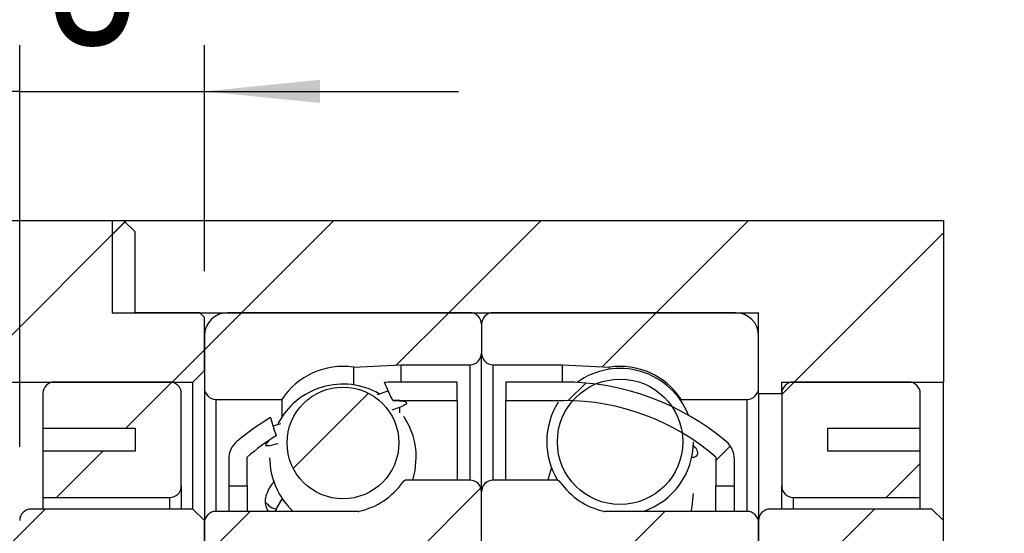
# Model space of a CAD drawing. Header units: millimetres. Extents: x 25 to 270, y 10 to 201.
# Tile 7 of 10: x 231 to 252, y 56 to 67. Entities that reach past the tile are written whole.
import ezdxf

# ---------------------------------------------------------------- set-up
doc = ezdxf.new("R2010")
doc.units = ezdxf.units.MM
doc.layers.add('FORMAT', color=7, linetype='Continuous')
doc.styles.add('SLDTEXTSTYLE0', font='TXT', dxfattribs={"width": 0.75})
doc.dimstyles.new('SLDDIMSTYLE3', dxfattribs={"dimtxt": 3.5, "dimasz": 2.5, "dimexe": 0, "dimexo": 0.0625, "dimgap": 0.875, "dimtad": 1, "dimlfac": 2, "dimrnd": 1e-09, "dimzin": 12, "dimdsep": 46, "dimtxsty": 'SLDTEXTSTYLE0', "dimsah": 1, "dimcen": 0.09, "dimadec": 0, "dimazin": 3, "dimtfac": 1, "dimtofl": 0, "dimtmove": 0, "dimatfit": 3, "dimfxl": 1, "dimfrac": 2, "dimtolj": 1, "dimtzin": 12, "dimarcsym": 0})
doc.dimstyles.new('SLDDIMSTYLE5', dxfattribs={"dimtxt": 3.5, "dimasz": 2.5, "dimexe": 0, "dimexo": 0.0625, "dimgap": 0.875, "dimtad": 1, "dimlfac": 2, "dimrnd": 1e-09, "dimzin": 12, "dimdsep": 46, "dimtxsty": 'SLDTEXTSTYLE0', "dimsah": 1, "dimcen": 0.09, "dimadec": 0, "dimazin": 3, "dimtfac": 1, "dimtmove": 0, "dimatfit": 0, "dimfxl": 1, "dimfrac": 2, "dimtolj": 1, "dimtzin": 12, "dimarcsym": 0})

# ---------------------------------------------------------------- blocks, each defined once
blk = doc.blocks.new('_D_14')
at = {"layer": 'FORMAT', "color": 7}
for p, q in [((231.074, 57.86), (231.074, 66.552)), ((235.074, 61.66), (235.074, 66.552)), ((231.074, 65.552), (225.574, 65.552)), ((231.074, 65.552), (235.074, 65.552)), ((235.074, 65.552), (240.574, 65.552))]:
    blk.add_line(p, q, dxfattribs=at)
for points in [[(231.074, 65.552), (228.574, 65.802), (228.574, 65.302)], [(235.074, 65.552), (237.574, 65.302), (237.574, 65.802)]]:
    blk.add_solid(points, dxfattribs=at)
at = {"layer": 'FORMAT', "color": 7, "insert": (231.671, 70.064), "char_height": 3.5, "attachment_point": 1, "style": 'SLDTEXTSTYLE0'}
blk.add_mtext('8', dxfattribs=at)
blk = doc.blocks.new('_D_18')
at = {"layer": 'FORMAT', "color": 7}
for p, q in [((257.864, 55.26), (257.864, 66.478)), ((251.824, 55.26), (258.864, 55.26)), ((257.864, 55.26), (257.864, 45.26)), ((251.824, 45.26), (258.864, 45.26))]:
    blk.add_line(p, q, dxfattribs=at)
for points in [[(257.864, 55.26), (257.614, 52.76), (258.114, 52.76)], [(257.864, 45.26), (258.114, 47.76), (257.614, 47.76)]]:
    blk.add_solid(points, dxfattribs=at)
at = {"layer": 'FORMAT', "color": 7, "char_height": 3.5, "attachment_point": 1, "rotation": 90, "style": 'SLDTEXTSTYLE0'}
for s, insert in [('20', (253.299, 61.305)), ('%%c', (253.352, 56.027))]:
    blk.add_mtext(s, dxfattribs=dict(at, insert=insert))

msp = doc.modelspace()

# ---------------------------------------------------------------- hatches: boundary and pattern name
at = {"layer": 'FORMAT', "linetype": 'Continuous', "lineweight": 18}
h = msp.add_hatch(dxfattribs=at)
h.set_pattern_fill('ANSI31', color=256, style=0)
h.paths.add_polyline_path([(230.22432356, 62.75974621), (229.97432356, 62.50974621), (229.97432356, 59.50974621), (230.22432356, 59.25974621), (234.82432356, 59.25974621), (235.07432356, 59.50974621), (235.07432356, 60.65974621), (234.97432356, 60.75974621), (233.57432356, 60.75974621), (233.57432356, 62.50974621), (233.32432356, 62.75974621)], flags=0)
h = msp.add_hatch(dxfattribs=at)
h.set_pattern_fill('ANSI31', color=256, style=0)
h.paths.add_polyline_path([(251.07432356, 62.75974621), (233.07432356, 62.75974621), (233.07432356, 60.75974621), (247.07432356, 60.75974621), (247.07432356, 59.00974621), (247.57432356, 59.00974621), (247.57432356, 59.25974621), (251.07432356, 59.25974621)], flags=0)
h = msp.add_hatch(dxfattribs=at)
h.set_pattern_fill('ANSI31', color=256, style=0)
edge = h.paths.add_edge_path(flags=0)
edge.add_line((241.07432356, 59.88474621), (241.07432356, 60.50974621))
edge.add_arc((240.82432356, 60.50974621), 0.25, 0, 90)
edge.add_line((240.82432356, 60.75974621), (235.57432356, 60.75974621))
edge.add_arc((235.57432356, 60.25974621), 0.5, 90, 180)
edge.add_line((235.07432356, 60.25974621), (235.07432356, 59.13474621))
edge.add_arc((235.32432356, 59.13474621), 0.25, 180, 270)
edge.add_line((235.32432356, 58.88474621), (236.74973636, 58.88474621))
edge.add_arc((238.07432356, 58.00974621), 1.5875, 81.816129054, 146.551920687, ccw=False)
edge.add_line((238.30030467, 59.58107966), (239.32432356, 59.63474621))
edge.add_line((239.32432356, 59.63474621), (240.82432356, 59.63474621))
edge.add_arc((240.82432356, 59.88474621), 0.25, 270, 360)
h = msp.add_hatch(dxfattribs=at)
h.set_pattern_fill('ANSI31', color=256, style=0)
edge = h.paths.add_edge_path(flags=0)
edge.add_line((246.57432356, 60.75974621), (241.32432356, 60.75974621))
edge.add_arc((241.32432356, 60.50974621), 0.25, 90, 180)
edge.add_line((241.07432356, 60.50974621), (241.07432356, 59.88474621))
edge.add_arc((241.32432356, 59.88474621), 0.25, 180, 270)
edge.add_line((241.32432356, 59.63474621), (242.82432356, 59.63474621))
edge.add_line((242.82432356, 59.63474621), (243.84834246, 59.58107966))
edge.add_arc((244.07432356, 58.00974621), 1.5875, 33.448079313, 98.183870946, ccw=False)
edge.add_line((245.39891076, 58.88474621), (246.82432356, 58.88474621))
edge.add_arc((246.82432356, 59.13474621), 0.25, 270, 360)
edge.add_line((247.07432356, 59.13474621), (247.07432356, 60.25974621))
edge.add_arc((246.57432356, 60.25974621), 0.5, 0, 90)
h = msp.add_hatch(dxfattribs=at)
h.set_pattern_fill('ANSI31', color=256, style=0)
edge = h.paths.add_edge_path(flags=0)
edge.add_arc((244.07432356, 57.96602652), 1.35809148, 0, 360)
h = msp.add_hatch(dxfattribs=at)
h.set_pattern_fill('ANSI31', color=256, style=0)
edge = h.paths.add_edge_path(flags=0)
edge.add_line((231.57432356, 58.25974621), (233.57432356, 58.25974621))
edge.add_line((233.57432356, 58.25974621), (233.57432356, 57.75974621))
edge.add_line((233.57432356, 57.75974621), (231.57432356, 57.75974621))
edge.add_line((231.57432356, 57.75974621), (231.57432356, 56.75974621))
edge.add_line((231.57432356, 56.75974621), (234.32432356, 56.75974621))
edge.add_arc((234.32432356, 57.00974621), 0.25, 270, 360)
edge.add_line((234.57432356, 57.00974621), (234.57432356, 59.00974621))
edge.add_arc((234.32432356, 59.00974621), 0.25, 0, 90)
edge.add_line((234.32432356, 59.25974621), (231.82432356, 59.25974621))
edge.add_arc((231.82432356, 59.00974621), 0.25, 90, 180)
edge.add_line((231.57432356, 59.00974621), (231.57432356, 58.25974621))
h = msp.add_hatch(dxfattribs=at)
h.set_pattern_fill('ANSI31', color=256, style=0)
edge = h.paths.add_edge_path(flags=0)
edge.add_arc((238.07432356, 57.94127366), 1.20976038, 0, 360)
h = msp.add_hatch(dxfattribs=at)
h.set_pattern_fill('ANSI31', color=256, style=0)
edge = h.paths.add_edge_path(flags=0)
edge.add_arc((239.29932356, 53.80234825), 5.05739796, 90, 91.675552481, ccw=False)
edge.add_line((239.29932356, 58.85974621), (240.54932356, 58.85974621))
edge.add_line((240.54932356, 58.85974621), (240.54932356, 59.25974621))
edge.add_line((240.54932356, 59.25974621), (239.29932356, 59.25974621))
edge.add_arc((239.29932356, 53.80234825), 5.45739796, 90, 93.442781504)
edge.add_ellipse((240.97192983, 50.25974621), major_axis=(-5.51160755, 14.65456642), ratio=0.10155357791, start_angle=351.34371723, end_angle=351.932751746, ccw=False)
h = msp.add_hatch(dxfattribs=at)
h.set_pattern_fill('ANSI31', color=256, style=0)
edge = h.paths.add_edge_path(flags=0)
edge.add_line((241.59932356, 59.25974621), (241.59932356, 58.85974621))
edge.add_line((241.59932356, 58.85974621), (242.84932356, 58.85974621))
edge.add_arc((242.84932356, 53.80234825), 5.05739796, 49.268927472, 90, ccw=False)
edge.add_line((246.14932356, 57.63474621), (246.14932356, 57.00974621))
edge.add_line((246.14932356, 57.00974621), (246.54932356, 57.00974621))
edge.add_line((246.54932356, 57.00974621), (246.54932356, 57.58861218))
edge.add_arc((246.04932356, 57.58861218), 0.5, 0, 49.796831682)
edge.add_arc((242.84932356, 53.80234825), 5.45739796, 49.796831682, 90)
edge.add_line((242.84932356, 59.25974621), (241.59932356, 59.25974621))
h = msp.add_hatch(dxfattribs=at)
h.set_pattern_fill('ANSI31', color=256, style=0)
edge = h.paths.add_edge_path(flags=0)
edge.add_line((250.57432356, 57.75974621), (248.57432356, 57.75974621))
edge.add_line((248.57432356, 57.75974621), (248.57432356, 58.25974621))
edge.add_line((248.57432356, 58.25974621), (250.57432356, 58.25974621))
edge.add_line((250.57432356, 58.25974621), (250.57432356, 59.00974621))
edge.add_arc((250.32432356, 59.00974621), 0.25, 360, 450)
edge.add_line((250.32432356, 59.25974621), (247.82432356, 59.25974621))
edge.add_arc((247.82432356, 59.00974621), 0.25, 90, 180)
edge.add_line((247.57432356, 59.00974621), (247.57432356, 57.00974621))
edge.add_arc((247.82432356, 57.00974621), 0.25, 180, 270)
edge.add_line((247.82432356, 56.75974621), (250.57432356, 56.75974621))
edge.add_line((250.57432356, 56.75974621), (250.57432356, 57.75974621))
h = msp.add_hatch(dxfattribs=at)
h.set_pattern_fill('ANSI31', color=256, style=0)
h.paths.add_polyline_path([(230.47432356, 55.00974621), (231.07432356, 55.60974621), (231.07432356, 56.85974621), (230.92432356, 57.00974621), (230.57432356, 57.00974621), (230.57432356, 58.75974621), (230.32432356, 59.00974621), (228.54462793, 59.00974621), (228.42432356, 58.87318952), (228.42432356, 55.00974621)], flags=0)
h = msp.add_hatch(dxfattribs=at)
h.set_pattern_fill('ANSI31', color=256, style=0)
edge = h.paths.add_edge_path(flags=0)
edge.add_ellipse((240.97192983, 50.25974621), major_axis=(-5.51160755, 14.65456642), ratio=0.10155357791, start_angle=7.861481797, end_angle=8.411245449, ccw=False)
edge.add_arc((239.29932356, 53.80234825), 5.45739796, 120.768643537, 130.203168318)
edge.add_arc((236.09932356, 57.58861218), 0.5, 130.203168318, 180)
edge.add_line((235.59932356, 57.58861218), (235.59932356, 57.00974621))
edge.add_line((235.59932356, 57.00974621), (235.99932356, 57.00974621))
edge.add_line((235.99932356, 57.00974621), (235.99932356, 57.63474621))
edge.add_arc((239.29932356, 53.80234825), 5.05739796, 121.925644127, 130.731072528, ccw=False)
h = msp.add_hatch(dxfattribs=at)
h.set_pattern_fill('ANSI31', color=256, style=0)
edge = h.paths.add_edge_path(flags=0)
edge.add_line((235.07432356, 56.20974621), (235.07432356, 55.50974621))
edge.add_arc((235.32432356, 55.50974621), 0.25, 180, 270)
edge.add_line((235.32432356, 55.25974621), (240.57432356, 55.25974621))
edge.add_arc((240.57432356, 55.75974621), 0.5, 270, 360)
edge.add_line((241.07432356, 55.75974621), (241.07432356, 56.88474621))
edge.add_arc((240.82432356, 56.88474621), 0.25, 0, 90)
edge.add_line((240.82432356, 57.13474621), (239.45165114, 57.13474621))
edge.add_arc((239.45165114, 57.03474621), 0.1, 90, 144.705605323)
edge.add_arc((238.07432356, 58.00974621), 1.5875, 282.89262666, 324.705605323, ccw=False)
edge.add_arc((238.40622152, 56.55974621), 0.1, 270, 282.89262666, ccw=False)
edge.add_line((238.40622152, 56.45974621), (235.32432356, 56.45974621))
edge.add_arc((235.32432356, 56.20974621), 0.25, 90, 180)
h = msp.add_hatch(dxfattribs=at)
h.set_pattern_fill('ANSI31', color=256, style=0)
edge = h.paths.add_edge_path(flags=0)
edge.add_line((241.57432356, 55.25974621), (246.82432356, 55.25974621))
edge.add_arc((246.82432356, 55.50974621), 0.25, 270, 360)
edge.add_line((247.07432356, 55.50974621), (247.07432356, 56.20974621))
edge.add_arc((246.82432356, 56.20974621), 0.25, 0, 90)
edge.add_line((246.82432356, 56.45974621), (243.74242561, 56.45974621))
edge.add_arc((243.74242561, 56.55974621), 0.1, 257.10737334, 270, ccw=False)
edge.add_arc((244.07432356, 58.00974621), 1.5875, 215.294394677, 257.10737334, ccw=False)
edge.add_arc((242.69699599, 57.03474621), 0.1, 35.294394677, 90)
edge.add_line((242.69699599, 57.13474621), (241.32432356, 57.13474621))
edge.add_arc((241.32432356, 56.88474621), 0.25, 90, 180)
edge.add_line((241.07432356, 56.88474621), (241.07432356, 55.75974621))
edge.add_arc((241.57432356, 55.75974621), 0.5, 180, 270)
h = msp.add_hatch(dxfattribs=at)
h.set_pattern_fill('ANSI31', color=256, style=0)
edge = h.paths.add_edge_path(flags=0)
edge.add_line((234.82432356, 55.25974621), (235.07432356, 55.50974621))
edge.add_line((235.07432356, 55.50974621), (235.07432356, 56.25974621))
edge.add_line((235.07432356, 56.25974621), (234.82432356, 56.50974621))
edge.add_line((234.82432356, 56.50974621), (231.32432356, 56.50974621))
edge.add_arc((231.32432356, 56.25974621), 0.25, 90, 180)
edge.add_line((231.07432356, 56.25974621), (231.07432356, 55.50974621))
edge.add_arc((231.32432356, 55.50974621), 0.25, 180, 270)
edge.add_line((231.32432356, 55.25974621), (234.82432356, 55.25974621))
h = msp.add_hatch(dxfattribs=at)
h.set_pattern_fill('ANSI31', color=256, style=0)
edge = h.paths.add_edge_path(flags=0)
edge.add_line((250.82432356, 55.25974621), (251.07432356, 55.50974621))
edge.add_line((251.07432356, 55.50974621), (251.07432356, 56.25974621))
edge.add_line((251.07432356, 56.25974621), (250.82432356, 56.50974621))
edge.add_line((250.82432356, 56.50974621), (247.32432356, 56.50974621))
edge.add_arc((247.32432356, 56.25974621), 0.25, 90, 180)
edge.add_line((247.07432356, 56.25974621), (247.07432356, 55.50974621))
edge.add_arc((247.32432356, 55.50974621), 0.25, 180, 270)
edge.add_line((247.32432356, 55.25974621), (250.82432356, 55.25974621))

# ---------------------------------------------------------------- linework, layer by layer
at = {"color": 7, "linetype": 'Continuous', "lineweight": 25}
for p, q in [((230.22432315, 62.7597464), (233.32432347, 62.7597464)), ((233.0743239, 62.7597464), (233.0743239, 60.75974607)), ((233.0743239, 62.7597464), (251.07432359, 62.7597464)), ((233.32432347, 62.7597464), (233.57432398, 62.50974589)), ((251.07432359, 62.7597464), (251.07432359, 59.25974583)), ((233.57432398, 60.75974607), (233.57432398, 62.50974589)), ((233.0743239, 60.75974607), (247.07432352, 60.75974607)), ((234.97432347, 60.75974607), (233.57432398, 60.75974607)), ((234.97432347, 60.75974607), (235.0743233, 60.65974624)), ((235.0743233, 59.50974633), (235.0743233, 60.65974624)), ((240.82432377, 60.75974607), (235.57432338, 60.75974607)), ((246.57432355, 60.75974607), (241.32432339, 60.75974607)), ((247.07432352, 59.00974625), (247.07432352, 60.75974607)), ((241.07432335, 60.5097465), (241.07432335, 59.88474616)), ((235.0743233, 60.25974599), (235.0743233, 59.1347465)), ((247.07432352, 59.1347465), (247.07432352, 60.25974599)), ((241.07432335, 56.88474614), (241.07432335, 59.88474616)), ((235.0743233, 59.50974633), (234.82432372, 59.25974583)), ((238.30030455, 59.58108005), (239.32432353, 59.63474659)), ((238.30030455, 59.58108005), (238.30030455, 59.19789763)), ((239.32432353, 59.63474659), (240.82432377, 59.63474659)), ((239.32432353, 59.63474659), (239.32432353, 59.26404574)), ((241.32432339, 59.63474659), (242.82432364, 59.63474659)), ((242.82432364, 59.63474659), (243.84834261, 59.58108005)), ((242.82432364, 59.25974583), (242.82432364, 59.63474659)), ((243.84834261, 59.53736005), (243.84834261, 59.58108005)), ((230.22432315, 59.25974583), (234.82432372, 59.25974583)), ((234.32432364, 59.25974583), (231.82432416, 59.25974583)), ((234.82432372, 56.50974631), (234.82432372, 59.25974583)), ((235.0743233, 59.1347465), (235.0743233, 56.25974627)), ((238.8214112, 58.98973213), (239.05407607, 59.06998326)), ((240.54932377, 59.25974583), (239.2993231, 59.25974583)), ((240.54932377, 58.85974651), (240.54932377, 59.25974583)), ((242.84932359, 59.25974583), (241.59932339, 59.25974583)), ((241.59932339, 59.25974583), (241.59932339, 58.85974651)), ((247.57432354, 59.25974583), (251.07432359, 59.25974583)), ((247.57432354, 59.00974625), (247.57432354, 59.25974583)), ((250.32432347, 59.25974583), (247.82432355, 59.25974583)), ((251.07432359, 56.25974627), (251.07432359, 59.25974583)), ((231.57432365, 59.00974625), (231.57432365, 58.25974659)), ((234.57432321, 57.00974639), (234.57432321, 59.00974625)), ((235.3243238, 58.884746), (236.74973629, 58.884746)), ((236.74973629, 58.884746), (236.74973629, 58.5015645)), ((239.2993231, 58.85974651), (240.54932377, 58.85974651)), ((239.2993231, 58.85974651), (239.2993231, 58.85611342)), ((240.54932377, 58.85974651), (240.54932377, 57.13474618)), ((241.59932339, 58.85974651), (242.84932359, 58.85974651)), ((241.59932339, 57.13474618), (241.59932339, 58.85974651)), ((245.39891088, 58.884746), (246.82432359, 58.884746)), ((245.39891088, 58.84102692), (245.39891088, 58.884746)), ((247.07432352, 59.00974625), (247.57432354, 59.00974625)), ((247.07432352, 59.00974625), (247.07432352, 56.25974627)), ((247.57432354, 59.00974625), (247.57432354, 57.00974639)), ((250.57432351, 58.25974659), (250.57432351, 59.00974625)), ((239.2993231, 58.70789436), (239.13239471, 58.65221897)), ((231.57432365, 58.25974659), (233.57432398, 58.25974659)), ((231.57432365, 58.25974659), (231.57432365, 57.75974605)), ((233.57432398, 58.25974659), (233.57432398, 57.75974605)), ((236.56058188, 58.31204967), (236.72609559, 58.3594009)), ((248.57432359, 58.25974659), (250.57432351, 58.25974659)), ((248.57432359, 57.75974605), (248.57432359, 58.25974659)), ((250.57432351, 57.75974605), (250.57432351, 58.25974659)), ((231.57432365, 57.75974605), (231.57432365, 56.75974635)), ((233.57432398, 57.75974605), (231.57432365, 57.75974605)), ((235.5993238, 57.58861226), (235.5993238, 57.00974639)), ((235.99932312, 57.00974639), (235.99932312, 57.63474626)), ((246.14932357, 57.63474626), (246.14932357, 57.00974639)), ((246.54932359, 57.00974639), (246.54932359, 57.58861226)), ((250.57432351, 57.75974605), (248.57432359, 57.75974605)), ((250.57432351, 56.75974635), (250.57432351, 57.75974605)), ((234.57432321, 57.00974639), (234.57432321, 56.50974631)), ((235.5993238, 57.00974639), (235.99932312, 57.00974639)), ((235.5993238, 57.00974639), (235.5993238, 56.45974639)), ((235.99932312, 57.00974639), (235.99932312, 56.45974639)), ((240.82432377, 57.13474618), (239.45165116, 57.13474618)), ((242.69699601, 57.13474618), (241.32432339, 57.13474618)), ((246.14932357, 57.00974639), (246.54932359, 57.00974639)), ((246.14932357, 56.45974639), (246.14932357, 57.00974639)), ((246.54932359, 56.45974639), (246.54932359, 57.00974639)), ((247.57432354, 56.50974631), (247.57432354, 57.00974639)), ((231.57432365, 56.75974635), (234.32432364, 56.75974635)), ((231.57432365, 56.75974635), (231.57432365, 56.50974631)), ((236.74973629, 56.75156468), (236.74973629, 56.72776659)), ((241.07432335, 55.75974618), (241.07432335, 56.88474614)), ((247.82432355, 56.75974635), (250.57432351, 56.75974635)), ((250.57432351, 56.50974631), (250.57432351, 56.75974635)), ((234.82432372, 56.50974631), (231.32432315, 56.50974631)), ((234.82432372, 56.50974631), (235.0743233, 56.25974627)), ((250.82432355, 56.50974631), (247.32432356, 56.50974631)), ((250.82432355, 56.50974631), (251.07432359, 56.25974627)), ((238.40622108, 56.45974639), (235.3243238, 56.45974639)), ((246.82432359, 56.45974639), (243.74242562, 56.45974639)), ((245.60923774, 56.48071652), (245.62298057, 56.45974639)), ((235.0743233, 55.50974614), (235.0743233, 56.25974627)), ((235.0743233, 56.20974635), (235.0743233, 55.50974614)), ((247.07432352, 56.25974627), (247.07432352, 55.50974614)), ((247.07432352, 55.50974614), (247.07432352, 56.20974635)), ((251.07432359, 55.50974614), (251.07432359, 56.25974627))]:
    msp.add_line(p, q, dxfattribs=at)
at = {"color": 8, "linetype": 'Continuous', "lineweight": 25}
for p, q in [((240.82432377, 59.63474659), (240.82432377, 57.13474618)), ((241.32432339, 57.13474618), (241.32432339, 59.63474659)), ((235.3243238, 58.884746), (235.3243238, 56.45974639)), ((242.84932359, 58.85303819), (242.84932359, 58.85974651)), ((246.82432359, 56.45974639), (246.82432359, 58.884746)), ((239.2993231, 58.70789436), (239.2993231, 58.59451422)), ((234.32432364, 56.50974631), (234.32432364, 56.75974635)), ((247.82432355, 56.75974635), (247.82432355, 56.50974631))]:
    msp.add_line(p, q, dxfattribs=at)
at = {"color": 7, "linetype": 'Continuous', "lineweight": 25, "flags": 128}
for points in [[(239.58371735, 57.13474618), (239.63631193, 57.34310539), (239.66182365, 57.62656459)], [(242.58884338, 57.40611169), (242.54403233, 57.2685302), (242.51326748, 57.13474618)], [(236.75767395, 56.73966564), (236.64403583, 56.54155703), (236.6074451, 56.45974639)], [(245.61843571, 56.47758588), (245.63631175, 56.56273763), (245.66182347, 56.84619683)]]:
    msp.add_lwpolyline(points, dxfattribs=at)
at = {"color": 7, "linetype": 'Continuous', "lineweight": 25}
for centre, radius in [((244.07432356, 57.96602652), 1.35809148), ((238.07432356, 57.94127366), 1.20976038)]:
    msp.add_circle(centre, radius, dxfattribs=at)
for centre, radius, start, end in [((235.57432356, 60.25974621), 0.5, 90, 180), ((240.82432356, 60.50974621), 0.25, 0, 90), ((241.32432356, 60.50974621), 0.25, 90, 180), ((246.57432356, 60.25974621), 0.5, 0, 90), ((240.82432356, 59.88474621), 0.25, 270, 0), ((241.32432356, 59.88474621), 0.25, 180, 270), ((238.07432356, 58.00974621), 1.5875, 81.816129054, 146.551920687), ((244.07432356, 57.96602652), 1.5875, 21.302277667, 125.908794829), ((244.07432356, 58.00974621), 1.5875, 33.448079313, 98.183870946), ((231.82432356, 59.00974621), 0.25, 90, 180), ((234.32432356, 59.00974621), 0.25, 0, 90), ((235.32432356, 59.13474621), 0.25, 180, 270), ((238.07432356, 57.62656457), 1.5875, 60.355319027, 152.490466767), ((239.29932356, 53.80234825), 5.45739796, 90, 93.442781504), ((242.84932356, 53.80234825), 5.45739796, 49.796831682, 90), ((246.82432356, 59.13474621), 0.25, 270, 0), ((247.82432356, 59.00974621), 0.25, 90, 180), ((250.32432356, 59.00974621), 0.25, 360, 90), ((239.29932356, 53.80234825), 5.05739796, 90, 91.675552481), ((242.84932356, 53.80234825), 5.05739796, 49.268927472, 90), ((244.07432356, 57.96602652), 1.5875, 147.440968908, 211.73666056), ((239.29932356, 53.80234825), 5.45739796, 120.768643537, 130.203168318), ((238.07432356, 57.62656457), 1.5875, 0, 34.079481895), ((239.29932356, 53.80234825), 5.05739796, 121.925644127, 130.731072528), ((236.09932356, 57.58861218), 0.5, 130.203168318, 180), ((244.07432356, 57.96602652), 1.5875, 288.406900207, 0), ((246.04932356, 57.58861218), 0.5, 0, 49.796831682), ((238.07432356, 57.62656457), 1.5875, 180.158215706, 227.307527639), ((234.32432356, 57.00974621), 0.25, 270, 0), ((238.07432356, 58.00974621), 1.5875, 282.89262666, 324.705605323), ((239.45165114, 57.03474621), 0.1, 90, 144.705605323), ((240.82432356, 56.88474621), 0.25, 0, 90), ((241.32432356, 56.88474621), 0.25, 90, 180), ((242.69699599, 57.03474621), 0.1, 35.294394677, 90), ((244.07432356, 58.00974621), 1.5875, 215.294394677, 257.10737334), ((247.82432356, 57.00974621), 0.25, 180, 270), ((231.32432356, 56.25974621), 0.25, 90, 180), ((247.32432356, 56.25974621), 0.25, 90, 180), ((235.32432356, 56.20974621), 0.25, 90, 180), ((238.40622152, 56.55974621), 0.1, 270, 282.89262666), ((243.74242561, 56.55974621), 0.1, 257.10737334, 270), ((246.82432356, 56.20974621), 0.25, 0, 90)]:
    msp.add_arc(centre, radius, start, end, dxfattribs=at)
for start_param, end_param in [(5.3006633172, 5.3340954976), (0.9366472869, 0.9689934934)]:
    msp.add_ellipse((240.97192983, 50.25974621), major_axis=(-5.51160755, 14.65456642), ratio=0.1015535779, start_param=start_param, end_param=end_param, dxfattribs=at)
msp.add_open_spline([(239.15144657, 58.85758381), (239.2077172, 58.85922985), (239.25715852, 58.8586824), (239.29932356, 58.85611342)], degree=3, dxfattribs=at)
for points, knots in [([(239.29932356, 58.85611342), (239.34984154, 58.85303553), (239.38911019, 58.84772908), (239.44107643, 58.83207313), (239.45416794, 58.8215981), (239.45387046, 58.79606661), (239.44088997, 58.78102369), (239.38862732, 58.74663848), (239.34977497, 58.72768146), (239.29932356, 58.70789394)], [0, 0, 0, 0, 0.25, 0.25, 0.5, 0.5, 0.75, 0.75, 1, 1, 1, 1]), ([(236.67137015, 57.92454218), (236.60068929, 57.9068669), (236.44243279, 57.86729145), (236.36984676, 57.88396088), (236.43735037, 57.94964387), (236.46763588, 57.97911256)], [0, 0, 0, 0, 0.30795140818, 0.68951224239, 1, 1, 1, 1]), ([(245.65463576, 57.89288652), (245.65907402, 57.88889579), (245.74346771, 57.81301179), (245.75605916, 57.71198446), (245.73486339, 57.62746882), (245.63539039, 57.62551816), (245.61893909, 57.62519555)], [0, 0, 0, 0, 0.02467020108, 0.46910472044, 0.91219813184, 1, 1, 1, 1]), ([(236.45869333, 56.46020786), (236.43527024, 56.50621778), (236.37098069, 56.63250156), (236.41819674, 56.87455652), (236.54485555, 57.05771323), (236.59133042, 57.12491886)], [0, 0, 0, 0, 0.2662444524, 0.7307633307, 1, 1, 1, 1]), ([(236.40966944, 56.64630148), (236.4451455, 56.60199892), (236.49638348, 56.53801286), (236.6070645, 56.5171361), (236.64111241, 56.51071395)], [0, 0, 0, 0, 0.6923781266, 1, 1, 1, 1])]:
    msp.add_open_spline(points, degree=3, knots=knots, dxfattribs=at)

# ---------------------------------------------------------------- dimensions: what is measured, and where the dimension line sits
at = {"layer": 'FORMAT', "color": 7}
dim = msp.add_linear_dim(base=(235.07432356, 65.55202146), p1=(231.07432356, 56.85974621), p2=(235.07432356, 60.65974621), dimstyle='SLDDIMSTYLE5', dxfattribs=at)
dim.commit()
dim.dimension.update_dxf_attribs({"geometry": '_D_14', "text_midpoint": (232.96409083, 65.55202146), "dimtype": 160})
dim = msp.add_linear_dim(base=(257.86406468, 45.25974621), p1=(250.82432356, 55.25974621), p2=(250.82432356, 45.25974621), angle=90, text='%%c<>', dimstyle='SLDDIMSTYLE3', dxfattribs=at)
dim.commit()
dim.dimension.update_dxf_attribs({"geometry": '_D_18', "text_midpoint": (257.86406468, 61.25218775), "dimtype": 160})

doc.saveas('drawing.dxf')
